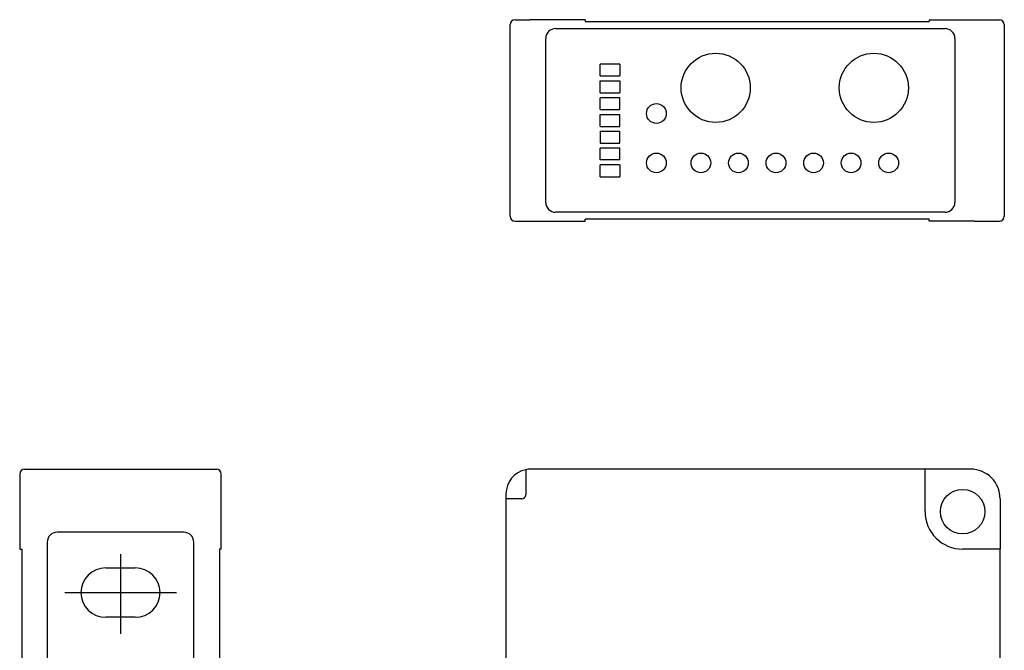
# Model space of a CAD drawing. Extents: x 6 to 288, y -366 to -210.
# Tile 3 of 4: x 6 to 106, y -274 to -210. Entities that reach past the tile are written whole.
import ezdxf

# ---------------------------------------------------------------- set-up
doc = ezdxf.new("R2010")
doc.units = 0
doc.layers.get('0').update_dxf_attribs({"linetype": 'CONTINUOUS'})
doc.layers.add('1', color=7, linetype='CONTINUOUS')

msp = doc.modelspace()

# ---------------------------------------------------------------- linework, layer by layer
at = {"color": 7, "linetype": 'CONTINUOUS'}
for p, q in [((56.477, -209.752), (57.977, -209.752)), ((63.577, -209.752), (57.977, -209.752)), ((63.577, -209.752), (63.577, -209.952)), ((63.577, -209.952), (98.377, -209.952)), ((98.377, -209.752), (102.977, -209.752)), ((98.377, -209.752), (98.377, -209.952)), ((102.977, -209.752), (105.477, -209.752)), ((55.977, -229.652), (55.977, -210.252)), ((60.577, -210.652), (99.977, -210.652)), ((105.977, -210.252), (105.977, -229.652)), ((59.577, -228.252), (59.577, -211.652)), ((100.977, -211.652), (100.977, -228.252)), ((67.077, -214.252), (65.077, -214.252)), ((65.077, -215.452), (65.077, -214.252)), ((67.077, -214.252), (67.077, -215.452)), ((65.077, -215.452), (67.077, -215.452)), ((65.077, -215.952), (67.077, -215.952)), ((65.077, -217.152), (65.077, -215.952)), ((67.077, -215.952), (67.077, -217.152)), ((65.077, -217.152), (67.077, -217.152)), ((65.077, -218.852), (65.077, -217.652)), ((67.077, -217.652), (65.077, -217.652)), ((67.077, -218.852), (67.077, -217.652)), ((65.077, -218.852), (67.077, -218.852)), ((65.077, -219.352), (67.077, -219.352)), ((65.077, -220.552), (65.077, -219.352)), ((67.077, -220.552), (67.077, -219.352)), ((65.077, -220.552), (67.077, -220.552)), ((65.077, -221.052), (67.077, -221.052)), ((65.077, -221.052), (65.077, -222.252)), ((67.077, -222.252), (67.077, -221.052)), ((65.077, -222.252), (67.077, -222.252)), ((65.077, -223.952), (65.077, -222.752)), ((67.077, -222.752), (65.077, -222.752)), ((67.077, -223.952), (67.077, -222.752)), ((67.077, -223.952), (65.077, -223.952)), ((65.077, -225.652), (65.077, -224.452)), ((67.077, -224.452), (65.077, -224.452)), ((67.077, -224.452), (67.077, -225.652)), ((65.077, -225.652), (67.077, -225.652)), ((99.977, -229.252), (60.577, -229.252)), ((93.03, -229.952), (63.577, -229.952)), ((63.577, -230.152), (63.577, -229.952)), ((98.377, -229.952), (93.025, -229.952)), ((98.377, -230.152), (98.377, -229.952)), ((56.477, -230.152), (57.977, -230.152)), ((57.977, -230.152), (63.577, -230.152)), ((102.977, -230.152), (98.377, -230.152)), ((102.977, -230.152), (105.477, -230.152)), ((6.355, -255.762), (6.355, -255.825)), ((6.355, -255.825), (6.355, -257.762)), ((26.755, -255.825), (26.755, -255.762)), ((26.755, -257.762), (26.755, -255.825)), ((57.555, -255.312), (57.555, -256.662)), ((97.955, -255.262), (58.055, -255.262)), ((102.555, -255.262), (97.955, -255.262)), ((97.955, -256.662), (97.955, -255.262)), ((57.555, -256.662), (57.555, -257.862)), ((97.955, -259.562), (97.955, -256.662)), ((6.355, -257.762), (6.355, -258.262)), ((26.755, -258.262), (26.755, -257.762)), ((55.555, -257.762), (55.555, -258.262)), ((6.355, -258.262), (6.355, -263.362)), ((26.755, -263.362), (26.755, -258.262)), ((55.555, -258.262), (55.555, -307.162)), ((56.955, -258.262), (55.555, -258.262)), ((57.155, -258.262), (56.955, -258.262)), ((105.555, -258.262), (105.555, -263.362)), ((22.967, -261.649), (10.142, -261.649)), ((9.142, -262.649), (9.142, -303.674)), ((23.967, -303.674), (23.967, -262.649)), ((6.355, -263.362), (6.555, -263.362)), ((6.555, -263.362), (6.555, -307.162)), ((26.555, -263.362), (26.555, -307.162)), ((26.755, -263.362), (26.555, -263.362)), ((104.555, -263.362), (101.755, -263.362)), ((105.555, -263.362), (104.555, -263.362)), ((105.555, -301.055), (105.555, -263.362)), ((15.055, -265.262), (18.055, -265.262)), ((18.055, -270.262), (15.055, -270.262))]:
    msp.add_line(p, q, dxfattribs=at)
for centre, radius in [((76.777, -216.652), 3.5), ((92.777, -216.652), 3.5), ((70.777, -219.252), 1), ((70.777, -224.252), 1), ((75.277, -224.252), 1), ((79.077, -224.252), 1), ((82.877, -224.252), 1), ((86.677, -224.252), 1), ((90.477, -224.252), 1), ((94.277, -224.252), 1), ((101.755, -259.562), 2.25)]:
    msp.add_circle(centre, radius, dxfattribs=at)
for centre, radius, start, end in [((56.477, -210.252), 0.5, 90, 180), ((105.477, -210.252), 0.5, 0, 90), ((60.577, -211.652), 1, 90, 180), ((99.977, -211.652), 1, 0, 90), ((60.577, -228.252), 1, 180, -90), ((99.977, -228.252), 1, -90, 0), ((56.477, -229.652), 0.5, 180, -90), ((105.477, -229.652), 0.5, -90, 0), ((6.855, -255.762), 0.5, 90, 180), ((26.255, -255.762), 0.5, 0, 90), ((58.055, -257.762), 2.5, 101.53696, 180), ((58.055, -257.762), 2.5, 90, 101.53696), ((102.555, -258.262), 3, 0, 90), ((57.155, -257.862), 0.4, -90, 0), ((101.755, -259.562), 3.8, 180, -90), ((10.142, -262.649), 1, 90, 180), ((22.967, -262.649), 1, 0, 90), ((15.055, -267.762), 2.5, 90, -90), ((18.055, -267.762), 2.5, -90, 90)]:
    msp.add_arc(centre, radius, start, end, dxfattribs=at)
at = {"layer": '1', "color": 7, "linetype": 'CONTINUOUS'}
for p, q in [((6.855, -255.262), (26.255, -255.262)), ((16.555, -263.874), (16.555, -271.942)), ((10.936, -267.762), (22.235, -267.762))]:
    msp.add_line(p, q, dxfattribs=at)

doc.saveas('drawing.dxf')
